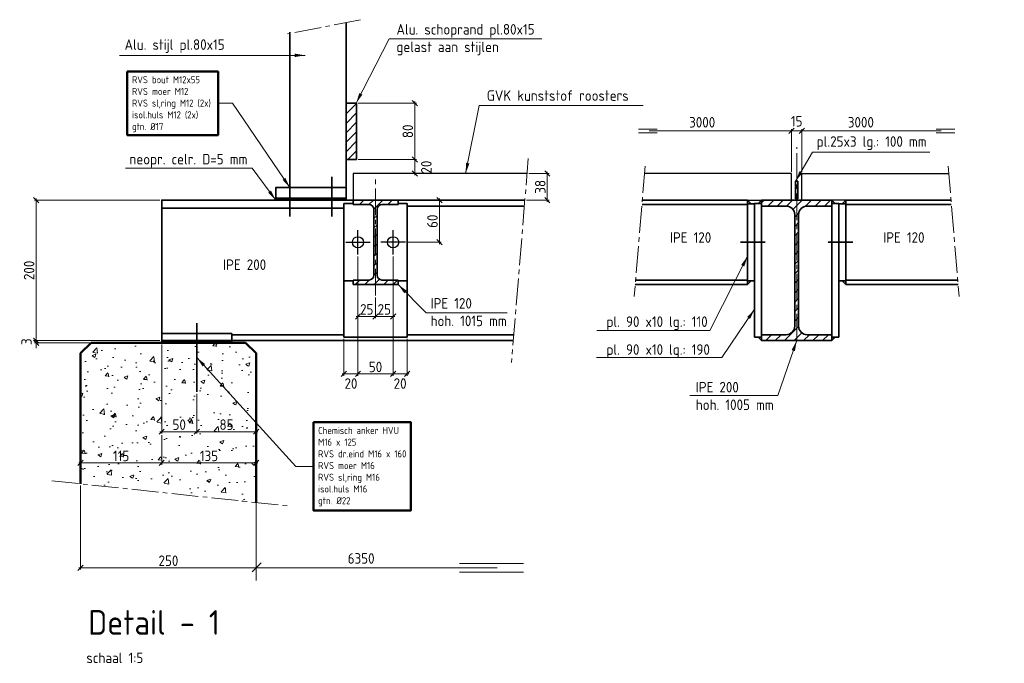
# Model space of a CAD drawing. Header units: millimetres. Extents: x 1013 to 324894, y 12445 to 193774.
# Tile 28 of 36: x 118659 to 120061, y 105141 to 106057. Entities that reach past the tile are written whole.
import ezdxf

# ---------------------------------------------------------------- set-up
doc = ezdxf.new("R2010")
doc.units = ezdxf.units.MM
doc.header["$LTSCALE"] = 10
doc.linetypes.add('CENTER2', pattern=[28.575, 19.05, -3.175, 3.175, -3.175])
for name, color, linetype, lineweight in [('13', 3, 'Continuous', 13), ('18hartlijn', 1, 'CENTER2', 18), ('25', 7, 'Continuous', 25), ('35', 2, 'Continuous', 35), ('35tekst', 2, 'Continuous', 35), ('50', 42, 'Continuous', 50), ('70tekst', 4, 'Continuous', 70), ('Arcering', 254, 'Continuous', 13), ('Bemating', 2, 'Continuous', 35), ('Beton', 143, 'Continuous', 13)]:
    doc.layers.add(name, color=color, linetype=linetype, lineweight=lineweight)
doc.styles.add('Bersselaar', font='isocp.shx')
doc.dimstyles.new('SCH-5$0', dxfattribs={"dimscale": 5, "dimtxt": 3, "dimasz": 1.5, "dimexe": 0.5, "dimexo": 0.5, "dimgap": 0.5, "dimtad": 1, "dimdec": 0, "dimdsep": 46, "dimtxsty": 'Bersselaar', "dimblk1": 'OBLIQUE', "dimblk2": 'OBLIQUE', "dimsah": 1, "dimcen": 3.5, "dimdle": 0.5, "dimclrd": 3, "dimclre": 3, "dimclrt": 256, "dimadec": 0, "dimazin": 0, "dimtfac": 1, "dimtdec": 0, "dimtmove": 2, "dimatfit": 3, "dimldrblk": 'OBLIQUE', "dimfxl": 1, "dimtvp": 1.4, "dimtolj": 1, "dimtzin": 0, "dimlwd": 13, "dimlwe": 13, "dimarcsym": 0})
doc.dimstyles.new('SCH-5$7', dxfattribs={"dimscale": 5, "dimtxt": 3, "dimasz": 3, "dimexe": 0.5, "dimexo": 0.5, "dimgap": 0.5, "dimtad": 1, "dimdsep": 46, "dimtxsty": 'Bersselaar', "dimcen": 3.5, "dimdle": 0.5, "dimclrd": 3, "dimclre": 1, "dimclrt": 256, "dimadec": 0, "dimazin": 0, "dimtfac": 1, "dimtmove": 2, "dimatfit": 3, "dimfxl": 1, "dimtvp": 1.4, "dimtolj": 1, "dimtzin": 0, "dimlwd": 13, "dimlwe": 13, "dimarcsym": 0})

# ---------------------------------------------------------------- blocks, each defined once
blk = doc.blocks.new('IPE120-d')
at = {"layer": '35'}
for p, q in [((-32, 0), (0, 0)), ((-32, -6.3), (-32, 0)), ((32, 0), (0, 0)), ((32, -6.3), (32, 0)), ((-9.2, -6.3), (-32, -6.3)), ((-2.2, -60), (-2.2, -13.3)), ((2.2, -60), (2.2, -13.3)), ((9.2, -6.3), (32, -6.3)), ((-2.2, -60), (-2.2, -106.7)), ((2.2, -60), (2.2, -106.7)), ((-9.2, -113.7), (-32, -113.7)), ((-32, -113.7), (-32, -120)), ((-32, -120), (0, -120)), ((32, -120), (0, -120)), ((9.2, -113.7), (32, -113.7)), ((32, -113.7), (32, -120))]:
    blk.add_line(p, q, dxfattribs=at)
for centre, start, end in [((-9.2, -13.3), 0, 90), ((9.2, -13.3), 90, 180), ((-9.2, -106.7), 270, 0), ((9.2, -106.7), 180, 270)]:
    blk.add_arc(centre, 7, start, end, dxfattribs=at)
blk = doc.blocks.new('IPE200-d')
at = {"layer": '35'}
for p, q in [((-50, 200), (0, 200)), ((-50, 191.5), (-50, 200)), ((50, 200), (0, 200)), ((50, 191.5), (50, 200)), ((-14.8, 191.5), (-50, 191.5)), ((14.8, 191.5), (50, 191.5)), ((-2.8, 100), (-2.8, 179.5)), ((2.8, 100), (2.8, 179.5)), ((-2.8, 100), (-2.8, 20.5)), ((2.8, 100), (2.8, 20.5)), ((-14.8, 8.5), (-50, 8.5)), ((-50, 8.5), (-50, 0)), ((-50, 0), (0, 0)), ((50, 0), (0, 0)), ((14.8, 8.5), (50, 8.5)), ((50, 8.5), (50, 0))]:
    blk.add_line(p, q, dxfattribs=at)
for centre, start, end in [((-14.8, 179.5), 0, 90), ((14.8, 179.5), 90, 180), ((-14.8, 20.5), 270, 0), ((14.8, 20.5), 180, 270)]:
    blk.add_arc(centre, 12, start, end, dxfattribs=at)
blk = doc.blocks.new('_Oblique')
at = {"color": 0, "lineweight": -2}
blk.add_line((-0.5, -0.5), (0.5, 0.5), dxfattribs=at)
blk = doc.blocks.new('*D770')
at = {"layer": '35', "color": 3, "lineweight": 13}
for p, q in [((118859, 105800.3), (118680.2, 105800.3)), ((118682.7, 105802.8), (118682.7, 105597.8)), ((118859, 105600.3), (118680.2, 105600.3))]:
    blk.add_line(p, q, dxfattribs=at)
at = {"layer": 'Defpoints', "color": 0}
for p in [(118861.5, 105800.3), (118682.7, 105600.3), (118861.5, 105600.3)]:
    blk.add_point(p, dxfattribs=at)
at = {"layer": '35', "color": 3, "lineweight": 13, "xscale": 7.5, "yscale": 7.5, "zscale": 7.5}
for p, rotation in [((118682.7, 105800.3), 90), ((118682.7, 105600.3), 270)]:
    blk.add_blockref('_Oblique', p, dxfattribs=dict(at, rotation=rotation))
at = {"layer": '35', "insert": (118672.7, 105700.3), "char_height": 15, "attachment_point": 5, "rotation": 90, "style": 'Bersselaar'}
blk.add_mtext('\\A1;200', dxfattribs=at)
blk = doc.blocks.new('*D771')
at = {"layer": '35', "color": 3, "lineweight": 13}
for p, q in [((118859, 105600.3), (118680.2, 105600.3)), ((118758.6, 105597.3), (118680.2, 105597.3)), ((118682.7, 105600.3), (118682.7, 105607.8)), ((118682.7, 105600.3), (118682.7, 105597.3)), ((118682.7, 105597.3), (118682.7, 105589.8))]:
    blk.add_line(p, q, dxfattribs=at)
at = {"layer": 'Defpoints', "color": 0}
for p in [(118682.7, 105597.3), (118761.1, 105597.3), (118861.5, 105600.3)]:
    blk.add_point(p, dxfattribs=at)
at = {"layer": '35', "color": 3, "lineweight": 13, "xscale": 7.5, "yscale": 7.5, "zscale": 7.5}
for p, rotation in [((118682.7, 105600.3), 270), ((118682.7, 105597.3), 90)]:
    blk.add_blockref('_Oblique', p, dxfattribs=dict(at, rotation=rotation))
at = {"layer": '35', "insert": (118669, 105598.8), "char_height": 15, "attachment_point": 5, "rotation": 90, "style": 'Bersselaar'}
blk.add_mtext('\\A1;3', dxfattribs=at)
blk = doc.blocks.new('*D772')
at = {"layer": '35', "color": 3, "lineweight": 13}
for p, q in [((119384.2, 105838.3), (119413.1, 105838.3)), ((119410.6, 105840.8), (119410.6, 105797.8)), ((119381.1, 105800.3), (119413.1, 105800.3))]:
    blk.add_line(p, q, dxfattribs=at)
at = {"layer": 'Defpoints', "color": 0}
for p in [(119381.7, 105838.3), (119378.6, 105800.3), (119410.6, 105800.3)]:
    blk.add_point(p, dxfattribs=at)
at = {"layer": '35', "color": 3, "lineweight": 13, "xscale": 7.5, "yscale": 7.5, "zscale": 7.5}
for p, rotation in [((119410.6, 105838.3), 90), ((119410.6, 105800.3), 270)]:
    blk.add_blockref('_Oblique', p, dxfattribs=dict(at, rotation=rotation))
at = {"layer": '35', "insert": (119400.6, 105819.3), "char_height": 15, "attachment_point": 5, "rotation": 90, "style": 'Bersselaar'}
blk.add_mtext('\\A1;38', dxfattribs=at)
blk = doc.blocks.new('*D773')
at = {"layer": '35', "color": 3, "lineweight": 13}
for p, q in [((119755.6, 105898.9), (119775.6, 105898.9)), ((119758.1, 105840.8), (119758.1, 105901.4)), ((119773.1, 105840.8), (119773.1, 105901.4))]:
    blk.add_line(p, q, dxfattribs=at)
at = {"layer": 'Defpoints', "color": 0}
for p in [(119773.1, 105898.9), (119758.1, 105838.3), (119773.1, 105838.3)]:
    blk.add_point(p, dxfattribs=at)
at = {"layer": '35', "color": 3, "lineweight": 13, "xscale": 7.5, "yscale": 7.5, "zscale": 7.5, "rotation": 180}
blk.add_blockref('_Oblique', (119758.1, 105898.9), dxfattribs=at)
at = {"layer": '35', "color": 3, "lineweight": 13, "xscale": 7.5, "yscale": 7.5, "zscale": 7.5}
blk.add_blockref('_Oblique', (119773.1, 105898.9), dxfattribs=at)
at = {"layer": '35', "insert": (119765.6, 105912.6), "char_height": 15, "attachment_point": 5, "style": 'Bersselaar'}
blk.add_mtext('\\A1;15', dxfattribs=at)
blk = doc.blocks.new('*D774')
at = {"layer": '35', "color": 3, "lineweight": 13}
for p, q in [((119141, 105720.3), (119141, 105550.4)), ((119121, 105602.8), (119121, 105550.4)), ((119118.5, 105552.9), (119143.5, 105552.9))]:
    blk.add_line(p, q, dxfattribs=at)
at = {"layer": 'Defpoints', "color": 0}
for p in [(119141, 105722.8), (119121, 105605.3), (119141, 105552.9)]:
    blk.add_point(p, dxfattribs=at)
at = {"layer": '35', "color": 3, "lineweight": 13, "xscale": 7.5, "yscale": 7.5, "zscale": 7.5, "rotation": 180}
blk.add_blockref('_Oblique', (119121, 105552.9), dxfattribs=at)
at = {"layer": '35', "color": 3, "lineweight": 13, "xscale": 7.5, "yscale": 7.5, "zscale": 7.5}
blk.add_blockref('_Oblique', (119141, 105552.9), dxfattribs=at)
at = {"layer": '35', "insert": (119131, 105539.2), "char_height": 15, "attachment_point": 5, "style": 'Bersselaar'}
blk.add_mtext('\\A1;20', dxfattribs=at)
blk = doc.blocks.new('*D775')
at = {"layer": '35', "color": 3, "lineweight": 13}
for p, q in [((119141, 105720.3), (119141, 105550.4)), ((119191, 105720.3), (119191, 105550.4)), ((119138.5, 105552.9), (119193.5, 105552.9))]:
    blk.add_line(p, q, dxfattribs=at)
at = {"layer": 'Defpoints', "color": 0}
for p in [(119141, 105722.8), (119191, 105722.8), (119191, 105552.9)]:
    blk.add_point(p, dxfattribs=at)
at = {"layer": '35', "color": 3, "lineweight": 13, "xscale": 7.5, "yscale": 7.5, "zscale": 7.5, "rotation": 180}
blk.add_blockref('_Oblique', (119141, 105552.9), dxfattribs=at)
at = {"layer": '35', "color": 3, "lineweight": 13, "xscale": 7.5, "yscale": 7.5, "zscale": 7.5}
blk.add_blockref('_Oblique', (119191, 105552.9), dxfattribs=at)
at = {"layer": '35', "insert": (119166, 105562.9), "char_height": 15, "attachment_point": 5, "style": 'Bersselaar'}
blk.add_mtext('\\A1;50', dxfattribs=at)
blk = doc.blocks.new('*D776')
at = {"layer": '35', "color": 3, "lineweight": 13}
for p, q in [((119191, 105720.3), (119191, 105550.4)), ((119211, 105602.8), (119211, 105550.4)), ((119188.5, 105552.9), (119213.5, 105552.9))]:
    blk.add_line(p, q, dxfattribs=at)
at = {"layer": 'Defpoints', "color": 0}
for p in [(119191, 105722.8), (119211, 105605.3), (119211, 105552.9)]:
    blk.add_point(p, dxfattribs=at)
at = {"layer": '35', "color": 3, "lineweight": 13, "xscale": 7.5, "yscale": 7.5, "zscale": 7.5, "rotation": 180}
blk.add_blockref('_Oblique', (119191, 105552.9), dxfattribs=at)
at = {"layer": '35', "color": 3, "lineweight": 13, "xscale": 7.5, "yscale": 7.5, "zscale": 7.5}
blk.add_blockref('_Oblique', (119211, 105552.9), dxfattribs=at)
at = {"layer": '35', "insert": (119201, 105539.2), "char_height": 15, "attachment_point": 5, "style": 'Bersselaar'}
blk.add_mtext('\\A1;20', dxfattribs=at)
blk = doc.blocks.new('*D777')
at = {"layer": '35', "color": 3, "lineweight": 13}
for p, q in [((119200.5, 105800.3), (119259.5, 105800.3)), ((119257, 105737.8), (119257, 105802.8)), ((119211, 105740.3), (119259.5, 105740.3))]:
    blk.add_line(p, q, dxfattribs=at)
at = {"layer": 'Defpoints', "color": 0}
for p in [(119198, 105800.3), (119257, 105800.3), (119208.5, 105740.3)]:
    blk.add_point(p, dxfattribs=at)
at = {"layer": '35', "color": 3, "lineweight": 13, "xscale": 7.5, "yscale": 7.5, "zscale": 7.5}
for p, rotation in [((119257, 105800.3), 90), ((119257, 105740.3), 270)]:
    blk.add_blockref('_Oblique', p, dxfattribs=dict(at, rotation=rotation))
at = {"layer": '35', "insert": (119247, 105770.3), "char_height": 15, "attachment_point": 5, "rotation": 90, "style": 'Bersselaar'}
blk.add_mtext('\\A1;60', dxfattribs=at)
blk = doc.blocks.new('*D778')
at = {"layer": '35', "color": 3, "lineweight": 13}
for p, q in [((119166, 105661.9), (119166, 105632.3)), ((119138.5, 105634.8), (119168.5, 105634.8)), ((119141, 105632.8), (119141, 105632.3))]:
    blk.add_line(p, q, dxfattribs=at)
at = {"layer": 'Defpoints', "color": 0}
for p in [(119166, 105664.4), (119141, 105635.3), (119166, 105634.8)]:
    blk.add_point(p, dxfattribs=at)
at = {"layer": '35', "color": 3, "lineweight": 13, "xscale": 7.5, "yscale": 7.5, "zscale": 7.5, "rotation": 180}
blk.add_blockref('_Oblique', (119141, 105634.8), dxfattribs=at)
at = {"layer": '35', "color": 3, "lineweight": 13, "xscale": 7.5, "yscale": 7.5, "zscale": 7.5}
blk.add_blockref('_Oblique', (119166, 105634.8), dxfattribs=at)
at = {"layer": '35', "insert": (119153.5, 105644.8), "char_height": 15, "attachment_point": 5, "style": 'Bersselaar'}
blk.add_mtext('\\A1;25', dxfattribs=at)
blk = doc.blocks.new('*D779')
at = {"layer": '35', "color": 3, "lineweight": 13}
for p, q in [((119166, 105661.9), (119166, 105632.3)), ((119163.5, 105634.8), (119193.5, 105634.8))]:
    blk.add_line(p, q, dxfattribs=at)
at = {"layer": 'Defpoints', "color": 0}
for p in [(119166, 105664.4), (119191, 105634.8), (119191, 105634.8)]:
    blk.add_point(p, dxfattribs=at)
at = {"layer": '35', "color": 3, "lineweight": 13, "xscale": 7.5, "yscale": 7.5, "zscale": 7.5, "rotation": 180}
blk.add_blockref('_Oblique', (119166, 105634.8), dxfattribs=at)
at = {"layer": '35', "color": 3, "lineweight": 13, "xscale": 7.5, "yscale": 7.5, "zscale": 7.5}
blk.add_blockref('_Oblique', (119191, 105634.8), dxfattribs=at)
at = {"layer": '35', "insert": (119178.5, 105644.8), "char_height": 15, "attachment_point": 5, "style": 'Bersselaar'}
blk.add_mtext('\\A1;25', dxfattribs=at)
blk = doc.blocks.new('*D780')
at = {"layer": '35', "color": 3, "lineweight": 13}
for p, q in [((119141.5, 105938.3), (119224.4, 105938.3)), ((119221.9, 105940.8), (119221.9, 105855.8)), ((119141.2, 105858.3), (119224.4, 105858.3))]:
    blk.add_line(p, q, dxfattribs=at)
at = {"layer": 'Defpoints', "color": 0}
for p in [(119139, 105938.3), (119138.7, 105858.3), (119221.9, 105858.3)]:
    blk.add_point(p, dxfattribs=at)
at = {"layer": '35', "color": 3, "lineweight": 13, "xscale": 7.5, "yscale": 7.5, "zscale": 7.5}
for p, rotation in [((119221.9, 105938.3), 90), ((119221.9, 105858.3), 270)]:
    blk.add_blockref('_Oblique', p, dxfattribs=dict(at, rotation=rotation))
at = {"layer": '35', "insert": (119211.9, 105898.3), "char_height": 15, "attachment_point": 5, "rotation": 90, "style": 'Bersselaar'}
blk.add_mtext('\\A1;80', dxfattribs=at)
blk = doc.blocks.new('*D781')
at = {"layer": '35', "color": 3, "lineweight": 13}
for p, q in [((119141.2, 105858.3), (119224.4, 105858.3)), ((119221.9, 105860.8), (119221.9, 105835.8)), ((119194.1, 105838.3), (119224.4, 105838.3))]:
    blk.add_line(p, q, dxfattribs=at)
at = {"layer": 'Defpoints', "color": 0}
for p in [(119138.7, 105858.3), (119191.6, 105838.3), (119221.9, 105838.3)]:
    blk.add_point(p, dxfattribs=at)
at = {"layer": '35', "color": 3, "lineweight": 13, "xscale": 7.5, "yscale": 7.5, "zscale": 7.5}
for p, rotation in [((119221.9, 105858.3), 90), ((119221.9, 105838.3), 270)]:
    blk.add_blockref('_Oblique', p, dxfattribs=dict(at, rotation=rotation))
at = {"layer": '35', "insert": (119238.3, 105847.3), "char_height": 15, "attachment_point": 5, "rotation": 90, "style": 'Bersselaar'}
blk.add_mtext('\\A1;20', dxfattribs=at)
blk = doc.blocks.new('*D796')
at = {"layer": '35', "color": 3, "lineweight": 13}
for p, q in [((118911.5, 105524.8), (118911.5, 105468.2)), ((118909, 105470.7), (118998.6, 105470.7)), ((118996.1, 105480.7), (118996.1, 105468.2))]:
    blk.add_line(p, q, dxfattribs=at)
at = {"layer": 'Defpoints', "color": 0}
for p in [(118911.5, 105527.3), (118996.1, 105483.2), (118996.1, 105470.7)]:
    blk.add_point(p, dxfattribs=at)
at = {"layer": '35', "color": 3, "lineweight": 13, "xscale": 7.5, "yscale": 7.5, "zscale": 7.5, "rotation": 180}
blk.add_blockref('_Oblique', (118911.5, 105470.7), dxfattribs=at)
at = {"layer": '35', "color": 3, "lineweight": 13, "xscale": 7.5, "yscale": 7.5, "zscale": 7.5}
blk.add_blockref('_Oblique', (118996.1, 105470.7), dxfattribs=at)
at = {"layer": '35', "insert": (118953.8, 105480.7), "char_height": 15, "attachment_point": 5, "style": 'Bersselaar'}
blk.add_mtext('\\A1;85', dxfattribs=at)
blk = doc.blocks.new('*D797')
at = {"layer": '35', "color": 3, "lineweight": 13}
for p, q in [((118861.5, 105594.8), (118861.5, 105468.2)), ((118911.5, 105524.8), (118911.5, 105468.2)), ((118859, 105470.7), (118914, 105470.7))]:
    blk.add_line(p, q, dxfattribs=at)
at = {"layer": 'Defpoints', "color": 0}
for p in [(118861.5, 105597.3), (118911.5, 105527.3), (118911.5, 105470.7)]:
    blk.add_point(p, dxfattribs=at)
at = {"layer": '35', "color": 3, "lineweight": 13, "xscale": 7.5, "yscale": 7.5, "zscale": 7.5, "rotation": 180}
blk.add_blockref('_Oblique', (118861.5, 105470.7), dxfattribs=at)
at = {"layer": '35', "color": 3, "lineweight": 13, "xscale": 7.5, "yscale": 7.5, "zscale": 7.5}
blk.add_blockref('_Oblique', (118911.5, 105470.7), dxfattribs=at)
at = {"layer": '35', "insert": (118886.5, 105480.7), "char_height": 15, "attachment_point": 5, "style": 'Bersselaar'}
blk.add_mtext('\\A1;50', dxfattribs=at)
blk = doc.blocks.new('*D798')
at = {"layer": '35', "color": 3, "lineweight": 13}
for p, q in [((118861.5, 105465.7), (118861.5, 105423.7)), ((118746.1, 105399), (118746.1, 105428.7)), ((118743.6, 105426.2), (118864, 105426.2))]:
    blk.add_line(p, q, dxfattribs=at)
at = {"layer": 'Defpoints', "color": 0}
for p in [(118861.5, 105468.2), (118861.5, 105426.2), (118746.1, 105396.5)]:
    blk.add_point(p, dxfattribs=at)
at = {"layer": '35', "color": 3, "lineweight": 13, "xscale": 7.5, "yscale": 7.5, "zscale": 7.5, "rotation": 180}
blk.add_blockref('_Oblique', (118746.1, 105426.2), dxfattribs=at)
at = {"layer": '35', "color": 3, "lineweight": 13, "xscale": 7.5, "yscale": 7.5, "zscale": 7.5}
blk.add_blockref('_Oblique', (118861.5, 105426.2), dxfattribs=at)
at = {"layer": '35', "insert": (118803.8, 105436.2), "char_height": 15, "attachment_point": 5, "style": 'Bersselaar'}
blk.add_mtext('\\A1;115', dxfattribs=at)
blk = doc.blocks.new('*D799')
at = {"layer": '35', "color": 3, "lineweight": 13}
for p, q in [((118861.5, 105465.7), (118861.5, 105423.7)), ((118859, 105426.2), (118998.6, 105426.2))]:
    blk.add_line(p, q, dxfattribs=at)
at = {"layer": 'Defpoints', "color": 0}
for p in [(118861.5, 105468.2), (118996.1, 105426.2), (118996.1, 105426.2)]:
    blk.add_point(p, dxfattribs=at)
at = {"layer": '35', "color": 3, "lineweight": 13, "xscale": 7.5, "yscale": 7.5, "zscale": 7.5, "rotation": 180}
blk.add_blockref('_Oblique', (118861.5, 105426.2), dxfattribs=at)
at = {"layer": '35', "color": 3, "lineweight": 13, "xscale": 7.5, "yscale": 7.5, "zscale": 7.5}
blk.add_blockref('_Oblique', (118996.1, 105426.2), dxfattribs=at)
at = {"layer": '35', "insert": (118928.8, 105436.2), "char_height": 15, "attachment_point": 5, "style": 'Bersselaar'}
blk.add_mtext('\\A1;135', dxfattribs=at)
blk = doc.blocks.new('*D800')
at = {"layer": '35', "color": 3, "lineweight": 13}
for p, q in [((118746.1, 105394), (118746.1, 105274.5)), ((118996.1, 105367.4), (118996.1, 105274.5)), ((118743.6, 105277), (118998.6, 105277))]:
    blk.add_line(p, q, dxfattribs=at)
at = {"layer": 'Defpoints', "color": 0}
for p in [(118746.1, 105396.5), (118996.1, 105369.9), (118996.1, 105277)]:
    blk.add_point(p, dxfattribs=at)
at = {"layer": '35', "color": 3, "lineweight": 13, "xscale": 7.5, "yscale": 7.5, "zscale": 7.5, "rotation": 180}
blk.add_blockref('_Oblique', (118746.1, 105277), dxfattribs=at)
at = {"layer": '35', "color": 3, "lineweight": 13, "xscale": 7.5, "yscale": 7.5, "zscale": 7.5}
blk.add_blockref('_Oblique', (118996.1, 105277), dxfattribs=at)
at = {"layer": '35', "insert": (118871.1, 105287), "char_height": 15, "attachment_point": 5, "style": 'Bersselaar'}
blk.add_mtext('\\A1;250', dxfattribs=at)

msp = doc.modelspace()

# ---------------------------------------------------------------- hatches: boundary and pattern name
at = {"layer": '35'}
h = msp.add_hatch(color=256, dxfattribs=at)
h.paths.add_polyline_path([(119695.64, 105800.279), (119695.64, 105795.238), (119700.64, 105795.238)])
h.paths.add_polyline_path([(119715.64, 105800.279), (119710.64, 105795.279), (119715.64, 105795.279)])
h.paths.add_polyline_path([(119815.64, 105800.279), (119815.64, 105795.279), (119820.64, 105795.279)])
h.paths.add_polyline_path([(119835.64, 105800.279), (119830.64, 105795.238), (119835.64, 105795.238)])
h.paths.add_polyline_path([(119700.64, 105685.279), (119695.64, 105685.279), (119695.64, 105680.279)])
h.paths.add_polyline_path([(119835.64, 105685.279), (119830.64, 105685.279), (119835.64, 105680.279)])
h.paths.add_polyline_path([(119715.64, 105605.279), (119710.64, 105605.279), (119715.64, 105600.279)])
h.paths.add_polyline_path([(119820.64, 105605.279), (119815.64, 105605.279), (119815.64, 105600.279)])
at = {"layer": 'Arcering'}
h = msp.add_hatch(dxfattribs=at)
h.set_pattern_fill('ANSI31', color=256, scale=3, style=0)
h.paths.add_polyline_path([(119138.995, 105938.279), (119123.995, 105938.279), (119123.995, 105858.279), (119138.995, 105858.279)])
h = msp.add_hatch(dxfattribs=at)
h.set_pattern_fill('ANSI31', color=256, scale=3, style=0)
h.paths.add_polyline_path([(119165.995, 105800.279), (119133.995, 105800.279), (119133.995, 105793.979), (119156.795, 105793.979, -0.41421356), (119163.795, 105786.979), (119163.795, 105740.279), (119163.795, 105693.579, -0.41421356), (119156.795, 105686.579), (119133.995, 105686.579), (119133.995, 105680.279), (119165.995, 105680.279)])
h.paths.add_polyline_path([(119197.995, 105686.579), (119175.195, 105686.579, -0.41421356), (119168.195, 105693.579), (119168.195, 105740.279), (119168.195, 105786.979, -0.41421356), (119175.195, 105793.979), (119197.995, 105793.979), (119197.995, 105800.279), (119165.995, 105800.279), (119165.995, 105680.279), (119197.995, 105680.279)])
h = msp.add_hatch(dxfattribs=at)
h.set_pattern_fill('ANSI31', color=256, scale=3, style=0)
h.set_pattern_definition([(45, (-103.472, 0), (-6.7351921, 6.7351921), [])])
h.paths.add_polyline_path([(119715.64, 105608.779), (119715.64, 105600.279), (119765.64, 105600.279), (119765.64, 105800.279), (119715.64, 105800.279), (119715.64, 105791.779), (119750.84, 105791.779, -0.41421356), (119762.84, 105779.779), (119762.84, 105700.279), (119762.84, 105620.779, -0.41421356), (119750.84, 105608.779)])
h.paths.add_polyline_path([(119765.64, 105600.279), (119815.64, 105600.279), (119815.64, 105608.779), (119780.44, 105608.779, -0.41421356), (119768.44, 105620.779), (119768.44, 105700.279), (119768.44, 105779.779, -0.41421356), (119780.44, 105791.779), (119815.64, 105791.779), (119815.64, 105800.279), (119765.64, 105800.279)])
at = {"layer": 'Beton'}
h = msp.add_hatch(dxfattribs=at)
h.set_pattern_fill('AR-CONC', color=256, scale=0.3, style=0)
h.set_pattern_definition([(50, (0, 0), (54.655401, -4.781726), [5.715, -62.865]), (355, (0, 0), (-10.572848, 57.316993), [4.572, -50.292]), (100.451, (4.555, -0.4), (44.08275, 52.535006), [4.857, -53.427]), (46.1842, (0, 15.24), (81.323712, -12.612698), [8.5725, -94.2975]), (96.6356, (6.78, 14.19), (71.22127, 74.227667), [7.2855, -80.1405]), (351.184, (0, 15.24), (71.22138, 74.227535), [6.858, -75.438]), (21, (7.62, 11.43), (45.484464, -30.679656), [5.715, -62.865]), (326, (7.62, 11.43), (18.540609, 55.25639), [4.572, -50.292]), (71.4514, (11.41, 8.873), (64.024947, 24.576857), [4.857, -53.427]), (37.5, (0, 0), (0.926581, 25.3665117), [0, -49.6824, 0, -51.054, 0, -50.4825]), (7.5, (0, 0), (20.0458988, 30.0541724), [0, -29.1084, 0, -48.5394, 0, -19.2405]), (327.5, (-16.993, 0), (40.6771786, -1.7186232), [0, -19.05, 0, -59.436, 0, -78.867]), (317.5, (-24.613, 0), (44.4387544, 7.627947), [0, -24.765, 0, -39.4716, 0, -56.007])])
h.paths.add_polyline_path([(118746.077, 105396.47), (118996.077, 105369.853), (118996.077, 105582.279), (118981.077, 105597.279), (118761.077, 105597.279), (118746.077, 105582.279)])
h.paths.add_polyline_path([(118941.476, 105491.905), (118966.097, 105491.905), (118966.097, 105469.405), (118941.476, 105469.405)], flags=24)
h.paths.add_polyline_path([(118874.489, 105491.905), (118898.501, 105491.905), (118898.501, 105469.405), (118874.489, 105469.405)], flags=24)
h.paths.add_polyline_path([(118789.226, 105447.439), (118818.347, 105447.439), (118818.347, 105424.939), (118789.226, 105424.939)], flags=24)
h.paths.add_polyline_path([(118912.726, 105447.439), (118944.847, 105447.439), (118944.847, 105424.939), (118912.726, 105424.939)], flags=24)

# ---------------------------------------------------------------- linework, layer by layer
at = {"layer": '13'}
for p, q in [((119566.951, 105901.465), (119540.645, 105901.465)), ((119566.951, 105896.299), (119540.645, 105896.299)), ((119755.64, 105898.882), (119555.818, 105898.882)), ((119775.64, 105898.882), (119971.153, 105898.882)), ((119964.329, 105901.465), (119990.636, 105901.465)), ((119964.329, 105896.299), (119990.636, 105896.299)), ((119023.995, 105803.279), (119023.995, 105802.279)), ((119023.995, 105802.279), (119123.995, 105802.279)), ((119023.995, 105801.279), (119123.995, 105801.279)), ((118861.495, 105599.279), (118961.495, 105599.279)), ((118861.495, 105598.279), (118961.495, 105598.279)), ((118996.077, 105369.853), (118996.077, 105258.832)), ((118977.209, 105276.976), (119339.179, 105276.976)), ((119003.12, 105284.018), (118990.437, 105271.336)), ((119285.406, 105283.267), (119376.596, 105283.267)), ((119285.406, 105270.685), (119376.596, 105270.685))]:
    msp.add_line(p, q, dxfattribs=at)
at = {"layer": '18hartlijn', "ltscale": 0.2}
for p, q in [((119144.554, 106057.153), (119040.872, 106036.939)), ((119765.64, 105600.279), (119765.64, 105875.476)), ((119383.506, 105859.688), (119359.483, 105569.119)), ((119549.701, 105848.705), (119534.37, 105663.273)), ((119981.58, 105848.705), (119996.911, 105663.273)), ((119165.995, 105664.445), (119165.995, 105830.952)), ((118705.308, 105400.81), (119043.089, 105364.847))]:
    msp.add_line(p, q, dxfattribs=at)
at = {"layer": '25'}
for p, q in [((119758.14, 105838.279), (119550.035, 105838.279)), ((119758.14, 105800.279), (119758.14, 105838.279)), ((119773.14, 105800.279), (119773.14, 105838.279)), ((119773.14, 105838.279), (119981.245, 105838.279)), ((119695.64, 105800.279), (119715.64, 105800.279)), ((119835.64, 105800.279), (119815.64, 105800.279))]:
    msp.add_line(p, q, dxfattribs=at)
at = {"layer": '25', "color": 3}
for p, q in [((119140.995, 105722.779), (119140.995, 105757.779)), ((119190.995, 105722.779), (119190.995, 105757.779)), ((119123.495, 105740.279), (119158.495, 105740.279)), ((119208.495, 105740.279), (119173.495, 105740.279))]:
    msp.add_line(p, q, dxfattribs=at)
at = {"layer": '25'}
msp.add_lwpolyline([(119381.736, 105838.279), (119133.995, 105838.279), (119133.995, 105800.279), (119378.594, 105800.279)], dxfattribs=at)
for centre in [(119140.995, 105740.279), (119190.995, 105740.279)]:
    msp.add_circle(centre, 8, dxfattribs=at)
at = {"layer": '35'}
for p, q in [((119133.995, 105795.279), (119120.995, 105795.279)), ((119120.995, 105685.279), (119120.995, 105795.279)), ((119197.995, 105795.279), (119210.995, 105795.279)), ((119210.995, 105685.279), (119210.995, 105795.279)), ((119210.995, 105791.779), (119377.892, 105791.779)), ((119545.697, 105800.279), (119695.64, 105800.279)), ((119545.697, 105793.979), (119695.64, 105793.979)), ((119695.64, 105800.279), (119695.64, 105680.279)), ((119695.64, 105800.279), (119700.64, 105795.238)), ((119695.64, 105795.238), (119705.64, 105795.238)), ((119705.64, 105795.279), (119705.64, 105605.279)), ((119705.64, 105795.279), (119715.64, 105795.279)), ((119715.64, 105800.279), (119710.64, 105795.279)), ((119715.64, 105791.779), (119715.64, 105608.779)), ((119815.64, 105800.279), (119820.64, 105795.279)), ((119825.64, 105795.279), (119815.64, 105795.279)), ((119815.64, 105791.779), (119815.64, 105608.779)), ((119825.64, 105795.279), (119825.64, 105605.279)), ((119835.64, 105795.238), (119825.64, 105795.238)), ((119835.64, 105800.279), (119830.64, 105795.238)), ((119835.64, 105800.279), (119835.64, 105680.279)), ((119985.584, 105800.279), (119835.64, 105800.279)), ((119985.584, 105793.979), (119835.64, 105793.979)), ((119120.995, 105788.779), (118861.495, 105788.779)), ((119685.724, 105740.279), (119720.922, 105740.279)), ((119845.557, 105740.279), (119810.359, 105740.279)), ((119133.995, 105685.279), (119120.995, 105685.279)), ((119120.995, 105685.279), (119120.995, 105605.279)), ((119197.995, 105685.279), (119210.995, 105685.279)), ((119210.995, 105685.279), (119210.995, 105605.279)), ((119535.776, 105686.579), (119695.64, 105686.579)), ((119535.776, 105680.279), (119695.64, 105680.279)), ((119695.64, 105685.279), (119705.64, 105685.279)), ((119695.64, 105680.279), (119700.64, 105685.279)), ((119835.64, 105685.279), (119825.64, 105685.279)), ((119835.64, 105680.279), (119830.64, 105685.279)), ((119995.505, 105686.579), (119835.64, 105686.579)), ((119995.505, 105680.279), (119835.64, 105680.279)), ((118911.495, 105625.268), (118911.495, 105527.276)), ((118961.495, 105610.279), (118861.495, 105610.279)), ((118961.495, 105610.279), (118961.495, 105600.279)), ((118861.495, 105600.279), (118861.495, 105597.279)), ((119120.995, 105608.779), (118961.495, 105608.779)), ((118961.495, 105600.279), (118961.495, 105597.279)), ((119210.995, 105605.279), (119120.995, 105605.279)), ((119210.995, 105608.779), (119362.762, 105608.779)), ((119705.64, 105605.279), (119715.64, 105605.279)), ((119715.64, 105600.279), (119710.64, 105605.279)), ((119825.64, 105605.279), (119815.64, 105605.279)), ((119815.64, 105600.279), (119820.64, 105605.279))]:
    msp.add_line(p, q, dxfattribs=at)
msp.add_lwpolyline([(119764.14, 105802.279), (119767.14, 105802.279), (119767.14, 105827.279), (119764.14, 105827.279)], close=True, dxfattribs=at)
msp.add_lwpolyline([(119362.059, 105600.279), (118861.495, 105600.279), (118861.495, 105800.279), (119378.594, 105800.279)], dxfattribs=at)
at = {"layer": '50'}
for p, q in [((118746.077, 105582.279), (118761.077, 105597.279)), ((118981.077, 105597.279), (118761.077, 105597.279)), ((118981.077, 105597.279), (118996.077, 105582.279)), ((118746.077, 105396.47), (118746.077, 105582.279)), ((118996.077, 105369.853), (118996.077, 105582.279))]:
    msp.add_line(p, q, dxfattribs=at)
for points in [[(118812.486, 105983.343), (118941.747, 105983.343), (118941.747, 105892.981), (118812.486, 105892.981)], [(119077.455, 105484.092), (119216.443, 105484.092), (119216.443, 105358.612), (119077.455, 105358.612)]]:
    msp.add_lwpolyline(points, close=True, dxfattribs=at)
at = {"layer": 'Bemating'}
for p, q in [((119123.995, 105938.279), (119123.995, 106053.145)), ((119043.995, 105818.279), (119043.995, 106039.498)), ((119123.995, 105818.279), (119123.995, 105938.279)), ((119043.995, 105833.607), (119043.995, 105777.155)), ((119103.995, 105833.607), (119103.995, 105777.155)), ((119023.995, 105803.279), (119023.995, 105800.279)), ((119123.995, 105803.279), (119123.995, 105800.279))]:
    msp.add_line(p, q, dxfattribs=at)
for points in [[(119138.995, 105858.279), (119138.995, 105938.279), (119123.995, 105938.279), (119123.995, 105858.279)], [(119023.995, 105803.279), (119123.995, 105803.279), (119123.995, 105818.279), (119023.995, 105818.279)]]:
    msp.add_lwpolyline(points, close=True, dxfattribs=at)

# ---------------------------------------------------------------- block references
at = {"layer": '25', "xscale": -1}
msp.add_blockref('IPE120-d', (119165.995, 105800.279), dxfattribs=at)
at = {"layer": '50'}
msp.add_blockref('IPE200-d', (119765.64, 105600.279), dxfattribs=at)

# ---------------------------------------------------------------- texts
at = {"layer": '25', "char_height": 10, "width": 162.68154, "attachment_point": 1, "style": 'Bersselaar'}
for s, insert in [('RVS bout M12x55\\PRVS moer M12\\PRVS sl,ring M12 (2x)\\Pisol.huls M12 (2x)\\Pgtn. %%C17', (118819.324, 105976.737)), ('Chemisch anker HVU\\PM16 x 125\\PRVS dr.eind M16 x 160\\PRVS moer M16\\PRVS sl,ring M16\\Pisol.huls M16\\Pgtn. %%C22', (119084.293, 105477.487))]:
    msp.add_mtext(s, dxfattribs=dict(at, insert=insert))
at = {"layer": '35', "char_height": 15, "width": 244.02231, "attachment_point": 1, "style": 'Bersselaar'}
for s, insert in [('Alu. schoprand pl.80x15\\Pgelast aan stijlen', (119195.779, 106050.942)), ('Alu. stijl pl.80x15', (118808.654, 106029.214)), ('GVK kunststof roosters', (119324.442, 105956.62)), ('3000', (119612.505, 105918.627)), ('3000', (119838.457, 105918.627)), ('pl.25x3 lg.: 100 mm', (119794.048, 105891.234)), ('neopr. celr. D=5 mm', (118815.715, 105866.116)), ('IPE 120', (119585.15, 105754.644)), ('IPE 120', (119888.821, 105754.644)), ('IPE 200', (118948.928, 105715.91)), ('IPE 120\\Phoh. 1015 mm', (119244.328, 105660.882)), ('pl. 90 x10 lg.: 110', (119494.775, 105634.801)), ('pl. 90 x10 lg.: 190', (119494.775, 105595.084)), ('IPE 200\\Phoh. 1005 mm', (119621.953, 105541.561)), ('6350', (119126.334, 105297.775))]:
    msp.add_mtext(s, dxfattribs=dict(at, insert=insert))
at = {"layer": '35', "insert": (120061.287, 105870.882), "char_height": 15, "attachment_point": 7, "style": 'Bersselaar'}
msp.add_mtext('\\A1;', dxfattribs=at)
at = {"layer": '35tekst', "insert": (118754.271, 105156.25), "char_height": 15, "width": 243.09691, "attachment_point": 1, "style": 'Bersselaar'}
msp.add_mtext('schaal 1:5', dxfattribs=at)
at = {"layer": '70tekst', "insert": (118756.825, 105216.691), "char_height": 35, "width": 1423.32347, "attachment_point": 1, "style": 'Bersselaar'}
msp.add_mtext('Detail - 1', dxfattribs=at)

# ---------------------------------------------------------------- dimensions: what is measured, and where the dimension line sits
at = {"layer": '35'}
for base, p1, p2, picture, middle in [((119221.939, 105858.279), (119138.995, 105938.279), (119138.675, 105858.279), '*D780', (119211.939, 105898.279)), ((119410.611, 105800.279), (119381.736, 105838.279), (119378.594, 105800.279), '*D772', (119400.611, 105819.279)), ((118682.723, 105600.279), (118861.495, 105800.279), (118861.495, 105600.279), '*D770', (118672.721, 105700.279)), ((119257.002, 105800.279), (119208.495, 105740.279), (119197.995, 105800.279), '*D777', (119247.002, 105770.279)), ((118682.723, 105597.279), (118861.495, 105600.279), (118761.077, 105597.279), '*D771', (118668.973, 105598.779))]:
    dim = msp.add_linear_dim(base=base, p1=p1, p2=p2, angle=90, dimstyle='SCH-5$0', dxfattribs=at)
    dim.commit()
    dim.dimension.update_dxf_attribs({"geometry": picture, "text_midpoint": middle})
for base, p1, p2, picture, middle in [((119773.14, 105898.882), (119758.14, 105838.279), (119773.14, 105838.279), '*D773', (119765.64, 105912.632)), ((119190.995, 105552.879), (119140.995, 105722.779), (119190.995, 105722.779), '*D775', (119165.995, 105562.879)), ((119165.995, 105634.809), (119140.995, 105635.329), (119165.995, 105664.445), '*D778', (119153.495, 105644.811)), ((119190.995, 105634.809), (119165.995, 105664.445), (119190.995, 105634.809), '*D779', (119178.495, 105644.811)), ((118911.495, 105470.655), (118861.495, 105597.279), (118911.495, 105527.276), '*D797', (118886.495, 105480.655)), ((118996.077, 105470.655), (118911.495, 105527.276), (118996.077, 105483.215), '*D796', (118953.786, 105480.655)), ((118861.495, 105426.189), (118746.077, 105396.47), (118861.495, 105468.155), '*D798', (118803.786, 105436.189)), ((118996.077, 105426.189), (118861.495, 105468.155), (118996.077, 105426.189), '*D799', (118928.786, 105436.189)), ((118996.077, 105276.976), (118746.077, 105396.47), (118996.077, 105369.853), '*D800', (118871.077, 105286.977))]:
    dim = msp.add_linear_dim(base=base, p1=p1, p2=p2, dimstyle='SCH-5$0', dxfattribs=at)
    dim.commit()
    dim.dimension.update_dxf_attribs({"geometry": picture, "text_midpoint": middle})
dim = msp.add_linear_dim(base=(119221.939, 105838.279), p1=(119138.675, 105858.279), p2=(119191.578, 105838.279), angle=90, dimstyle='SCH-5$0', dxfattribs=at)
dim.commit()
dim.dimension.update_dxf_attribs({"geometry": '*D781', "text_midpoint": (119238.302, 105847.254), "dimtype": 160})
for base, p1, p2, picture, middle in [((119140.995, 105552.879), (119120.995, 105605.279), (119140.995, 105722.779), '*D774', (119130.995, 105539.225)), ((119210.995, 105552.879), (119190.995, 105722.779), (119210.995, 105605.279), '*D776', (119200.995, 105539.225))]:
    dim = msp.add_linear_dim(base=base, p1=p1, p2=p2, dimstyle='SCH-5$0', dxfattribs=at)
    dim.commit()
    dim.dimension.update_dxf_attribs({"geometry": picture, "text_midpoint": middle, "dimtype": 160})

# ---------------------------------------------------------------- leaders
at = {"layer": '13'}
for points in [[(119695.64, 105720.31), (119642.026, 105614.774), (119481.247, 105614.774)], [(119705.64, 105644.927), (119659.204, 105576.448), (119480.712, 105576.448)]]:
    msp.add_leader(points, dimstyle='SCH-5$7', override={"dimgap": 0.5, "dimtad": 1}, dxfattribs=at)
at = {"layer": '35'}
for points in [[(119138.316, 105938.279), (119185.568, 106030.107), (119402.968, 106030.107)], [(119065.684, 106006.415), (118801.357, 106006.415)], [(119043.995, 105818.279), (118962.558, 105938.162), (118941.747, 105938.162)], [(119294.329, 105838.279), (119313.618, 105934.844), (119547.181, 105934.844)], [(119764.14, 105827.279), (119788.241, 105868.382), (119955.315, 105868.382)], [(119023.995, 105800.279), (118990.261, 105845.729), (118810.156, 105845.729)], [(119197.995, 105680.279), (119238.223, 105640.052), (119353.501, 105640.052)], [(119765.64, 105600.279), (119738.925, 105522.081), (119613.285, 105522.081)], [(118911.495, 105576.272), (119052.305, 105421.352), (119077.455, 105421.352)]]:
    msp.add_leader(points, dimstyle='SCH-5$7', override={"dimgap": 0.5, "dimtad": 1}, dxfattribs=at)

doc.saveas('drawing.dxf')
